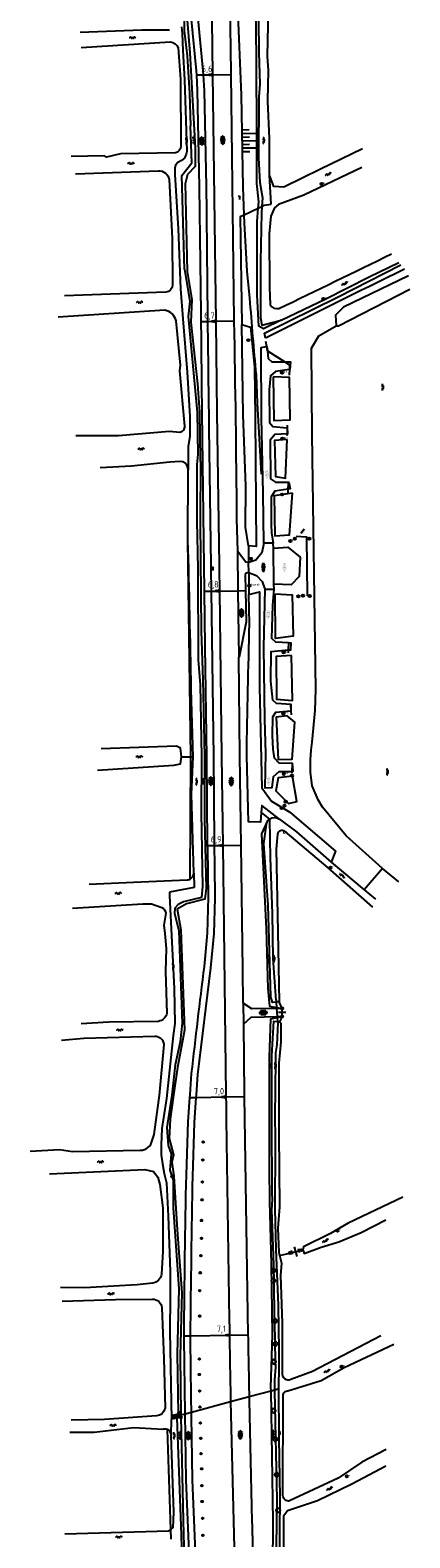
# Model space of a CAD drawing. Extents: x 121149 to 123702, y 457169 to 470031.
# Tile 33 of 87: x 122338 to 122488, y 462832 to 463426. Entities that reach past the tile are written whole.
import ezdxf
from ezdxf.enums import TextEntityAlignment as Align

# ---------------------------------------------------------------- set-up
doc = ezdxf.new("R2010")
doc.units = 0
doc.header["$LTSCALE"] = 4
doc.layers.get('0').update_dxf_attribs({"color": 8, "linetype": 'CONTINUOUS'})
doc.layers.add('REFERENTIE', color=8, linetype='CONTINUOUS')
doc.styles.add('ISO', font='ISO')
doc.styles.get("Standard").update_dxf_attribs({"font": 'ISO'})

# ---------------------------------------------------------------- blocks, each defined once
blk = doc.blocks.new('water')
at = {"color": 0, "linetype": 'ByBlock', "lineweight": -2}
for centre, start, end in [((-0.01, 0.75), 129.74464, 230.25536), ((-0.32, 1.12), 309.74464, 50.25536), ((-0.32, 0.37), 309.74464, 50.25536), ((0.32, 0.01), 129.74464, 230.25536), ((0, 0.38), 309.74464, 50.25536), ((-0.01, -0.74), 129.74464, 230.25536), ((-0.32, -0.37), 309.74464, 50.25536), ((-0.32, -1.12), 309.74464, 50.25536), ((0, -0.37), 309.74464, 50.25536)]:
    blk.add_arc(centre, 0.244, start, end, dxfattribs=at)
blk = doc.blocks.new('verklikker')
at = {"color": 0}
blk.add_circle((0, 0), 0.45, dxfattribs=at)
at = {"color": 0, "style": 'ISO'}
blk.add_attdef('VERKLIKKER', (0.7, 0), '', height=0.9, dxfattribs=at)
blk = doc.blocks.new('talud')
at = {"color": 0}
for p, q in [((0, 0.75), (0.5, 0.75)), ((0, 0.5), (1, 0.5)), ((0, 0.25), (0.5, 0.25)), ((0, 0), (1, 0)), ((0, -0.25), (0.5, -0.25)), ((0, -0.5), (1, -0.5)), ((0, -0.75), (0.5, -0.75))]:
    blk.add_line(p, q, dxfattribs=at)
blk = doc.blocks.new('asfalt6')
at = {"color": 0, "linetype": 'ByBlock', "lineweight": -2}
for p, q in [((-0.93, 0.18), (0.7, 1.13)), ((-0.89, -0.52), (0.89, 0.52)), ((-0.89, 0.52), (0.89, -0.52)), ((-0.76, 1.01), (0.3, 1.62)), ((-0.7, 1.13), (0.93, 0.18)), ((-0.3, 1.62), (0.76, 1.01)), ((-0.93, -0.18), (0.7, -1.13)), ((-0.76, -1.01), (0.3, -1.62)), ((-0.7, -1.13), (0.93, -0.18)), ((-0.3, -1.62), (0.76, -1.01))]:
    blk.add_line(p, q, dxfattribs=at)
blk = doc.blocks.new('kilometerpaal')
at = {"color": 0}
for p, q in [((-0.44, 0.44), (0.44, -0.44)), ((-0.44, -0.44), (-0.44, 0.44)), ((0.44, 0.44), (-0.44, -0.44)), ((0.44, -0.44), (0.44, 0.44))]:
    blk.add_line(p, q, dxfattribs=at)
at = {"color": 0, "style": 'ISO'}
blk.add_attdef('KILOMETERPAAL', (0.59, 0.87), '', height=2.5, dxfattribs=at)
blk = doc.blocks.new('wegwijzer')
at = {"color": 0}
for q in [(-0.42, 1.42), (0.42, 1.42), (0, 0)]:
    blk.add_line((0, 1), q, dxfattribs=at)
blk = doc.blocks.new('peilbuis')
at = {"color": 0}
blk.add_circle((0, 0), 0.45, dxfattribs=at)
at = {"color": 0, "style": 'ISO'}
blk.add_attdef('PEILBUIS', (0.7, 0), '', height=0.9, dxfattribs=at)
blk = doc.blocks.new('bank')
at = {"color": 0}
blk.add_line((1.1, 0), (-1.1, 0), dxfattribs=at)
at = {"color": 0, "linetype": 'Continuous', "style": 'ISO'}
blk.add_attdef('BANK', text='', height=0.65, rotation=360, dxfattribs=at).set_placement((0, 0.5), align=Align.MIDDLE_CENTER)
blk = doc.blocks.new('afvalbak')
at = {"color": 0}
blk.add_circle((0, 0), 0.45, dxfattribs=at)
at = {"color": 0, "style": 'ISO'}
blk.add_attdef('AFVALBAK', (0.7, 0), '', height=0.9, dxfattribs=at)
blk = doc.blocks.new('halfverhard4')
at = {"color": 0, "linetype": 'ByBlock', "lineweight": -2}
for p, q in [((-0.625, 0.625), (-0.625, 0.625)), ((-0.625, 0), (-0.625, 0)), ((-0.46875, 0.9375), (-0.46875, 0.9375)), ((-0.46875, 0.3125), (-0.46875, 0.3125)), ((-0.3125, 1.25), (-0.3125, 1.25)), ((-0.3125, 0.625), (-0.3125, 0.625)), ((-0.3125, 0), (-0.3125, 0)), ((-0.15625, 1.5625), (-0.15625, 1.5625)), ((-0.15625, 0.9375), (-0.15625, 0.9375)), ((-0.15625, 0.3125), (-0.15625, 0.3125)), ((0, 1.25), (0, 1.25)), ((0, 0.625), (0, 0.625)), ((0, 0), (0, 0)), ((0.15625, 1.5625), (0.15625, 1.5625)), ((0.15625, 0.9375), (0.15625, 0.9375)), ((0.15625, 0.3125), (0.15625, 0.3125)), ((0.3125, 1.25), (0.3125, 1.25)), ((0.3125, 0.625), (0.3125, 0.625)), ((0.3125, 0), (0.3125, 0)), ((0.46875, 0.9375), (0.46875, 0.9375)), ((0.46875, 0.3125), (0.46875, 0.3125)), ((0.625, 0.625), (0.625, 0.625)), ((0.625, 0), (0.625, 0)), ((-0.625, -0.625), (-0.625, -0.625)), ((-0.46875, -0.3125), (-0.46875, -0.3125)), ((-0.46875, -0.9375), (-0.46875, -0.9375)), ((-0.3125, -0.625), (-0.3125, -0.625)), ((-0.3125, -1.25), (-0.3125, -1.25)), ((-0.15625, -0.3125), (-0.15625, -0.3125)), ((-0.15625, -0.9375), (-0.15625, -0.9375)), ((-0.15625, -1.5625), (-0.15625, -1.5625)), ((0, -0.625), (0, -0.625)), ((0, -1.25), (0, -1.25)), ((0.15625, -0.3125), (0.15625, -0.3125)), ((0.15625, -0.9375), (0.15625, -0.9375)), ((0.15625, -1.5625), (0.15625, -1.5625)), ((0.3125, -0.625), (0.3125, -0.625)), ((0.3125, -1.25), (0.3125, -1.25)), ((0.46875, -0.3125), (0.46875, -0.3125)), ((0.46875, -0.9375), (0.46875, -0.9375)), ((0.625, -0.625), (0.625, -0.625))]:
    blk.add_line(p, q, dxfattribs=at)
blk = doc.blocks.new('kunst')
at = {"color": 0}
blk.add_circle((0, 0), 0.45, dxfattribs=at)
at = {"color": 0, "style": 'ISO'}
blk.add_attdef('KUNSTWERK', (0.7, 0), '', height=0.9, dxfattribs=at)
blk = doc.blocks.new('verkeersbord')
at = {"color": 0}
for p, q in [((0.5, 0.32), (-0.5, 0.32)), ((-0.5, 0.32), (0, -0.6)), ((0, -0.6), (0.5, 0.32))]:
    blk.add_line(p, q, dxfattribs=at)
blk = doc.blocks.new('verkeersbord-pl')
at = {"linetype": 'Continuous'}
blk.add_circle((0, 0), 0.03, dxfattribs=at)
blk = doc.blocks.new('asfalt4')
at = {"color": 0, "linetype": 'ByBlock', "lineweight": -2}
for p, q in [((-0.63, 0.38), (0.64, 1.04)), ((-0.63, 0.4), (0.66, -0.42)), ((-0.57, -0.3), (0.73, 0.38)), ((-0.53, 1.07), (0.74, 0.27)), ((-0.52, 1.14), (0.54, 1.69)), ((-0.43, 1.75), (0.63, 1.08)), ((-0.56, -0.38), (0.58, -1.1)), ((-0.49, -0.96), (0.67, -0.36)), ((-0.46, -1.19), (0.39, -1.73)), ((-0.34, -1.59), (0.57, -1.11))]:
    blk.add_line(p, q, dxfattribs=at)
blk = doc.blocks.new('paal')
at = {"color": 0}
for radius in [0.45, 0.2]:
    blk.add_circle((0, 0), radius, dxfattribs=at)
blk = doc.blocks.new('grensmarkering')
at = {"linetype": 'ByBlock', "lineweight": -2}
h = blk.add_hatch(color=0, dxfattribs=at)
h.dxf.hatch_style = 1
h.paths.add_polyline_path([(0.5, 0.43, 0.414214), (0.43, 0.5), (-0.43, 0.5, 0.414214), (-0.5, 0.43), (-0.5, -0.43, 0.414214), (-0.43, -0.5), (0.43, -0.5, 0.414214), (0.5, -0.43)])
h.paths.add_polyline_path([(0.14, -0.24), (0.16, -0.24), (0.16, -0.27, -0.083333), (-0.16, -0.27), (-0.16, -0.24), (-0.14, -0.24), (-0.08, 0.22, -0.219912), (-0.05, 0.27, 0.457379), (-0.04, 0.32, -2.245674), (0.04, 0.32, 0.457379), (0.05, 0.27, -0.219912), (0.08, 0.22)], flags=16)
h.paths.add_polyline_path([(0.16, -0.32), (0.16, -0.41, -0.083333), (-0.16, -0.41), (-0.16, -0.32, 0.083333)], flags=16)
at = {"color": 0, "linetype": 'ByBlock', "lineweight": -2}
blk.add_attdef('GRENSMARKERING', (0.6, 0), '', height=0.5, dxfattribs=at)
blk = doc.blocks.new('klinkers6')
at = {"color": 0, "linetype": 'ByBlock', "lineweight": -2}
for p, q in [((-0.25, 1), (-0.75, 1)), ((-0.75, 1), (-0.75, 0)), ((-0.25, 0), (-0.75, 0)), ((-0.75, 0), (-0.75, -1)), ((0.25, 1.5), (-0.25, 1.5)), ((-0.25, 1.5), (-0.25, 0.5)), ((0.25, 0.5), (-0.25, 0.5)), ((-0.25, 0.5), (-0.25, -0.5)), ((0.25, 0.5), (0.25, 1.5)), ((0.75, 1), (0.25, 1)), ((0.25, -0.5), (0.25, 0.5)), ((0.75, 0), (0.75, 1)), ((-0.75, -1), (-0.25, -1)), ((-0.25, -0.5), (-0.25, 0)), ((0.25, -0.5), (-0.25, -0.5)), ((-0.25, -0.5), (-0.25, -1.5)), ((-0.25, -1.5), (0.25, -1.5)), ((0.75, 0), (0.25, 0)), ((0.25, 0), (0.25, -0.5)), ((0.25, -1.5), (0.25, -0.5)), ((0.25, -1), (0.75, -1)), ((0.75, -1), (0.75, 0))]:
    blk.add_line(p, q, dxfattribs=at)
blk = doc.blocks.new('DRHEK')
at = {"color": 0, "linetype": 'Continuous'}
for p, q in [((1.25, 0), (-1.25, 0)), ((-0.5, 0.7), (0.5, 0.7)), ((-0.5, -0.7), (0.5, -0.7))]:
    blk.add_line(p, q, dxfattribs=at)
blk = doc.blocks.new('struik')
at = {"color": 0, "linetype": 'Continuous'}
for centre, start, end in [((-0.44, 0), 91.09124, 268.90133), ((0, 0.44), 1.02328, 178.9632), ((0.44, 0), 271.6625, 88.3448), ((0, -0.45), 180.47294, 359.54064)]:
    blk.add_arc(centre, 0.45, start, end, dxfattribs=at)
blk = doc.blocks.new('boom')
at = {"color": 0}
for radius in [0.315, 0.225, 0.135]:
    blk.add_circle((0, 0), radius, dxfattribs=at)
blk = doc.blocks.new('afsluiter')
at = {"color": 0}
blk.add_circle((0, 0), 0.45, dxfattribs=at)
at = {"color": 0, "style": 'ISO'}
blk.add_attdef('AFSLUITER', (0.7, 0), '', height=0.9, dxfattribs=at)

msp = doc.modelspace()

# ---------------------------------------------------------------- linework, layer by layer
at = {"layer": 'REFERENTIE'}
for points in [[(122422.305, 463353.614), (122421.949, 463364.406), (122421.227, 463400.742), (122419.798, 463435.672), (122418.789, 463474.124), (122417.76, 463504.878), (122417.263, 463519.713), (122415.915, 463527.552), (122414.082, 463554.901)], [(122403.652, 463408.653), (122403.573, 463410.218), (122401.555, 463430.536), (122401.161, 463438.095), (122400.956, 463448.392), (122402.49, 463470.406), (122402.897, 463478.608), (122402.511, 463494.697), (122401.748, 463509.269)], [(122414.853, 463509.943), (122415.583, 463495.751), (122416.186, 463473.764), (122417.121, 463409.511), (122417.129, 463408.816)], [(122408.417, 463495.45), (122409.035, 463473.536), (122409.898, 463408.728)], [(122406.362, 463408.686), (122406.261, 463410.293), (122404.183, 463430.914), (122403.8, 463438.358), (122403.678, 463448.369), (122405.3, 463470.688), (122405.651, 463478.601), (122405.256, 463494.158)], [(122396.809, 463474.241), (122397.837, 463473.62), (122398.559, 463459.319), (122398.771, 463426.049), (122399.938, 463416.142), (122400.806, 463401.315), (122401.22, 463388.627)], [(122405.16, 463256.856), (122404.886, 463275.92), (122404.157, 463286.929), (122401.417, 463311.307), (122401.903, 463320.204), (122400.065, 463331.276), (122399.19, 463365.84), (122400.168, 463369.604), (122403.132, 463372.714), (122403.145, 463379.965), (122401.039, 463417.413), (122399.883, 463431.858), (122399.539, 463458.698), (122398.778, 463473.576)], [(122427.241, 463470.203), (122427.676, 463456.065), (122428.145, 463451.162), (122427.863, 463443.004), (122428.075, 463417.469), (122428.464, 463405), (122428.133, 463400.093), (122427.927, 463375.995), (122428.494, 463366.254), (122429.518, 463360.264), (122429.306, 463356.885)], [(122431.499, 463416.015), (122432.231, 463446.676)], [(122392.955, 463426.305), (122382.062, 463426.264), (122357.753, 463425.328)], [(122397.712, 463427.66), (122397.943, 463424.996)], [(122397.943, 463424.996), (122398.144, 463418.299)], [(122358.231, 463419.462), (122393.335, 463421.639)], [(122396.386, 463419.387), (122397.233, 463406.947), (122397.41, 463380.582)], [(122398.144, 463418.299), (122398.839, 463406.719)], [(122431.923, 463410.373), (122431.499, 463416.015)], [(122398.839, 463406.719), (122399.766, 463378.694)], [(122403.652, 463408.653), (122406.362, 463408.686)], [(122404.768, 463364.506), (122403.962, 463402.528), (122403.652, 463408.653)], [(122406.362, 463408.686), (122409.898, 463408.728)], [(122407.538, 463364.787), (122406.759, 463402.373), (122406.362, 463408.686)], [(122409.898, 463408.728), (122417.129, 463408.816)], [(122409.898, 463408.728), (122411.191, 463311.599)], [(122417.129, 463408.816), (122418.293, 463312.237), (122418.302, 463311.732)], [(122431.62, 463398.53), (122431.923, 463410.373)], [(122432.299, 463383.606), (122431.615, 463398.331)], [(122398.908, 463331.95), (122397.816, 463369.083), (122401.7, 463374.084), (122401.22, 463388.627)], [(122432.319, 463369.175), (122432.299, 463383.606)], [(122395.258, 463377.935), (122373.692, 463377.588), (122368.202, 463376.287), (122367.351, 463376.82), (122354.267, 463376.548)], [(122399.535, 463377.42), (122398.839, 463375.915)], [(122399.766, 463378.694), (122399.535, 463377.42)], [(122468.878, 463379.507), (122452.391, 463371.561), (122437.937, 463364.446), (122433.958, 463364.737), (122432.319, 463369.175)], [(122356.007, 463369.712), (122388.586, 463370.938)], [(122395.364, 463373.135), (122395.016, 463371.977)], [(122395.016, 463371.977), (122395.063, 463369.428)], [(122396.291, 463374.178), (122395.364, 463373.135)], [(122397.681, 463374.988), (122396.291, 463374.178)], [(122398.839, 463375.915), (122397.681, 463374.988)], [(122468.587, 463372.244), (122445.879, 463361.318), (122435.888, 463357.59), (122434.226, 463356.293), (122432.822, 463353.044), (122432.221, 463346.002), (122432.302, 463325.033), (122432.619, 463318.135)], [(122392.83, 463367.509), (122394.01, 463344.171), (122394.149, 463326.063)], [(122395.063, 463369.428), (122396.374, 463348.022)], [(122427.887, 463356.222), (122428.065, 463358.715), (122427.391, 463365.959)], [(122432.932, 463357.811), (122432.319, 463369.175)], [(122420.728, 463352.878), (122422.305, 463353.614)], [(122420.728, 463352.878), (122421.487, 463310.311)], [(122422.305, 463353.614), (122427.887, 463356.222)], [(122424.617, 463320.779), (122423.577, 463331.402), (122422.41, 463350.428), (122422.305, 463353.614)], [(122436.905, 463312.02), (122430, 463308.663), (122428.052, 463309.66), (122427.415, 463321.866), (122427.512, 463350.987), (122427.887, 463356.222)], [(122427.887, 463356.222), (122429.306, 463356.885)], [(122429.306, 463356.885), (122429.141, 463354.242), (122428.729, 463335.259), (122428.732, 463313.123), (122429.338, 463310.091), (122436.905, 463312.02)], [(122429.306, 463356.885), (122430.2, 463357.302)], [(122430.2, 463357.302), (122432.932, 463357.811)], [(122396.374, 463348.022), (122397.248, 463324.432)], [(122436.905, 463312.02), (122454.534, 463320.44), (122471.601, 463329.117), (122483.163, 463334.727)], [(122398.908, 463331.95), (122400.939, 463319.503), (122400.258, 463313.479), (122403.811, 463275.866), (122404.046, 463259.188), (122403.656, 463255.166), (122403.655, 463232.862), (122404.115, 463214.281), (122404.267, 463178.22), (122404.992, 463168.453), (122405.579, 463140.192), (122405.434, 463117.995), (122405.966, 463088.924), (122405.531, 463084.574), (122398.524, 463082.918), (122396.382, 463081.818), (122395.007, 463080.401), (122394.97, 463078.429), (122396.564, 463071.496), (122397.923, 463035.086), (122397.165, 463027.693), (122395.201, 463018.735), (122393.933, 463006.719), (122391.871, 462994.005), (122392.425, 462986.951), (122393.595, 462983.666), (122393.1, 462977.243), (122394.434, 462973.303), (122394.36, 462962.419), (122396.626, 462930.452), (122395.967, 462904.784), (122396.343, 462881.214)], [(122430.704, 463305.02), (122430.336, 463306.998), (122459.051, 463321.156), (122484.028, 463333.891)], [(122486.972, 463329.479), (122461.502, 463317.177), (122458.227, 463314.007), (122458.588, 463309.798)], [(122391.463, 463323.055), (122351.64, 463321.638)], [(122397.248, 463324.432), (122398.189, 463312.564)], [(122458.588, 463309.798), (122459.424, 463309.835), (122487.537, 463324.266)], [(122391.092, 463315.929), (122349.199, 463313.265)], [(122398.953, 463270.263), (122397.035, 463292.157), (122397.27, 463294.364), (122395.556, 463311.783)], [(122398.189, 463312.564), (122399.875, 463291.622)], [(122405.448, 463311.493), (122408.068, 463311.541)], [(122408.068, 463311.541), (122411.191, 463311.599)], [(122411.191, 463311.599), (122418.302, 463311.732)], [(122411.191, 463311.599), (122411.197, 463311.172), (122411.549, 463275.608), (122412.451, 463215.505), (122412.458, 463214.217), (122412.579, 463205.336)], [(122421.487, 463310.311), (122424.899, 463309.352), (122426.449, 463293.56), (122426.684, 463273.824), (122427.035, 463222.908), (122424.054, 463223.124)], [(122424.054, 463223.124), (122422.807, 463230.508), (122422.933, 463246.659), (122422.011, 463274.81), (122421.487, 463310.311)], [(122476.755, 463096.035), (122462.521, 463108.89), (122453.167, 463120.207), (122451.43, 463123.03), (122449.157, 463128.554), (122448.479, 463133.924), (122448.421, 463138.858), (122448.665, 463142.633), (122449.076, 463145.808), (122450.24, 463158.265), (122450.574, 463166.504), (122449.147, 463267.044), (122448.811, 463301.002), (122451.781, 463305.907), (122458.588, 463309.798)], [(122430.124, 463224.173), (122429.883, 463243.854), (122429.113, 463273.556), (122428.987, 463301.333), (122431.165, 463301.685)], [(122430.795, 463303.842), (122431.165, 463301.685)], [(122431.165, 463301.685), (122431.247, 463301.698), (122431.464, 463299.983)], [(122431.165, 463301.685), (122431.455, 463299.989)], [(122431.455, 463299.989), (122431.464, 463299.983)], [(122431.464, 463299.983), (122431.843, 463296.986), (122433.191, 463295.654), (122438.302, 463295.657)], [(122431.464, 463299.983), (122438.302, 463295.657)], [(122438.302, 463295.657), (122440.517, 463295.659), (122440.323, 463292.614), (122440.12, 463292.588)], [(122438.302, 463295.657), (122440.141, 463294.494), (122440.12, 463292.588)], [(122399.875, 463291.622), (122400.922, 463274.108)], [(122429.174, 463251.426), (122427.647, 463279.304), (122427.153, 463290.481)], [(122440.12, 463292.588), (122434.611, 463291.869), (122432.742, 463290.15), (122432.146, 463284.601), (122432.326, 463271.77), (122433.594, 463270.191), (122439.306, 463269.671), (122439.338, 463267.552)], [(122433.816, 463289.685), (122433.98, 463272.515), (122440.476, 463272.746), (122440.154, 463289.451), (122433.816, 463289.685)], [(122440.12, 463292.588), (122440.096, 463290.368)], [(122406.74, 463205.236), (122405.8, 463275.716)], [(122400.922, 463274.108), (122400.922, 463266.309)], [(122439.338, 463267.552), (122439.368, 463270.653)], [(122356.124, 463266.633), (122372.841, 463266.563), (122392.894, 463268.363), (122397.067, 463267.995)], [(122400.922, 463266.309), (122400.356, 463262.255)], [(122439.336, 463267.293), (122434.423, 463267.025), (122432.597, 463264.75), (122432.659, 463249.602), (122434.626, 463248.187), (122439.912, 463248.244), (122440.405, 463245.551), (122439.588, 463245.434)], [(122439.211, 463265.054), (122434.217, 463264.584), (122434.697, 463250.472), (122438.601, 463249.806), (122439.211, 463265.054)], [(122439.329, 463266.61), (122439.336, 463267.293)], [(122439.338, 463267.552), (122439.336, 463267.293)], [(122400.356, 463262.255), (122400.346, 463253.089)], [(122397.2, 463256.373), (122393.081, 463256.067), (122378.005, 463254.596), (122365.645, 463253.925)], [(122405.158, 463256.409), (122405.038, 463232.766), (122405.393, 463189.489), (122406.128, 463170.389), (122406.768, 463140.212), (122406.668, 463115.371), (122407.432, 463088.322), (122406.835, 463084.021), (122399.671, 463082.15), (122395.935, 463079.972), (122397.391, 463071.932), (122398.811, 463032.341), (122396.13, 463017.701), (122394.593, 463006.729), (122393.271, 462997.296), (122392.804, 462989.643), (122394.497, 462983.299), (122393.863, 462980.311), (122394.673, 462974.815), (122395.943, 462953.754), (122397.774, 462928.866), (122397.165, 462904.007), (122397.433, 462880.749)], [(122400.346, 463253.089), (122400.215, 463254.058)], [(122400.23, 463225.443), (122400.346, 463253.087), (122400.346, 463253.089)], [(122405.158, 463256.409), (122405.16, 463256.856)], [(122439.631, 463247.686), (122439.588, 463245.434)], [(122439.588, 463245.434), (122434.459, 463244.703), (122432.98, 463242.49), (122432.908, 463231.529), (122433.109, 463228.216), (122433.725, 463224.194)], [(122439.553, 463243.618), (122434.195, 463242.838), (122434.394, 463227.036), (122440.164, 463227.426), (122441.317, 463243.875)], [(122439.588, 463245.434), (122439.553, 463243.618)], [(122441.317, 463243.875), (122439.553, 463243.618)], [(122419.385, 463233.734), (122419.683, 463221.082)], [(122401.319, 463139.987), (122400.23, 463225.443)], [(122430.124, 463224.173), (122429.242, 463220.392), (122426.873, 463217.554), (122424.231, 463216.65), (122423.982, 463216.565)], [(122424.054, 463223.124), (122423.982, 463216.565)], [(122433.725, 463224.194), (122430.124, 463224.173)], [(122433.837, 463222.295), (122433.725, 463224.194)], [(122433.837, 463222.295), (122439.566, 463222.646), (122444.425, 463218.703), (122444.028, 463211.024), (122440.834, 463207.783), (122434.001, 463208.092)], [(122434.001, 463208.092), (122433.837, 463222.295)], [(122442.853, 463226.963), (122446.917, 463226.732), (122447.192, 463203.444)], [(122419.683, 463221.082), (122419.908, 463205.461)], [(122423.982, 463216.565), (122422.979, 463216.658), (122419.683, 463221.082)], [(122424.151, 463212.584), (122423.982, 463216.565)], [(122409.494, 463205.283), (122409.366, 463214.158), (122409.373, 463215.455)], [(122422.764, 463211.853), (122422.873, 463205.512)], [(122424.151, 463212.584), (122423.292, 463212.404)], [(122424.151, 463212.584), (122424.225, 463203.998)], [(122424.151, 463212.584), (122424.464, 463212.464), (122427.24, 463211.401), (122429.45, 463209.093), (122430.413, 463206.021)], [(122406.74, 463205.236), (122409.494, 463205.283)], [(122407.97, 463105.033), (122407.704, 463139.944), (122407.03, 463183.483), (122406.74, 463205.236)], [(122409.494, 463205.283), (122412.579, 463205.336)], [(122410.439, 463140.042), (122409.494, 463205.283)], [(122412.579, 463205.336), (122419.908, 463205.461)], [(122412.579, 463205.336), (122413.463, 463140.329), (122413.91, 463105.112)], [(122419.908, 463205.461), (122422.873, 463205.512)], [(122419.908, 463205.461), (122420.285, 463179.331)], [(122422.873, 463205.512), (122423.083, 463193.218), (122420.429, 463179.323), (122420.285, 463179.331)], [(122424.225, 463203.998), (122428.328, 463205.027), (122428.38, 463167.585), (122429.265, 463127.872), (122433.115, 463122.553), (122440.375, 463118.285), (122458.29, 463102.895), (122456.632, 463098.499)], [(122430.413, 463206.021), (122429.917, 463183.19), (122430.392, 463154.737), (122430.748, 463141.472), (122430.532, 463127.873), (122433.423, 463127.891), (122433.828, 463132.216), (122436.121, 463134.289), (122441.148, 463134.315)], [(122430.413, 463206.021), (122434.11, 463206.131)], [(122439.798, 463184.886), (122434.81, 463185.159), (122433.225, 463186.643), (122433.57, 463199.63), (122434.11, 463206.131)], [(122434.11, 463206.131), (122434.001, 463208.092)], [(122434.57, 463204.275), (122441.243, 463203.859), (122441.601, 463187.506), (122434.691, 463186.584), (122434.57, 463204.275)], [(122424.451, 463192.445), (122424.225, 463203.998)], [(122440.739, 463158.092), (122440.794, 463158.096), (122440.78, 463160.696), (122435.096, 463161.085), (122433.559, 463162.363), (122432.78, 463169.873), (122433.03, 463181.493), (122439.669, 463182.142)], [(122439.669, 463182.142), (122439.615, 463180.986)], [(122439.798, 463184.886), (122439.669, 463182.142)], [(122439.669, 463182.142), (122440.716, 463182.244), (122440.893, 463184.826), (122439.798, 463184.886)], [(122439.803, 463184.982), (122439.798, 463184.886)], [(122421.141, 463105.208), (122420.675, 463140.41), (122420.285, 463179.331)], [(122440.977, 463179.96), (122434.873, 463179.531), (122435.122, 463162.715), (122441.418, 463162.157), (122440.977, 463179.96)], [(122402.255, 463139.972), (122401.481, 463166.522)], [(122441.295, 463137.426), (122436.106, 463137.578), (122434.305, 463139.539), (122433.694, 463143.06), (122433.452, 463148.455), (122433.618, 463155.747), (122434.849, 463157.661), (122440.739, 463158.092)], [(122440.532, 463160.702), (122440.739, 463158.092)], [(122440.739, 463158.092), (122440.854, 463156.64)], [(122439.278, 463156.178), (122434.956, 463155.65), (122435.68, 463139.028), (122441.221, 463139.059), (122442.32, 463153.751), (122439.278, 463156.178)], [(122364.649, 463134.745), (122394.659, 463136.718), (122397.23, 463137.326), (122397.693, 463140.044), (122397.296, 463143.418), (122395.704, 463144.196), (122366.015, 463143.186)], [(122397.849, 463140.042), (122402.255, 463139.972)], [(122401.096, 463091.896), (122401.32, 463139.971)], [(122401.32, 463139.971), (122401.319, 463139.987)], [(122402.491, 463094.354), (122401.667, 463125.149), (122402.255, 463139.972)], [(122429.093, 463118.16), (122428.748, 463114.339), (122423.994, 463114.485), (122423.328, 463140.438)], [(122441.148, 463134.315), (122441.113, 463133.588)], [(122441.295, 463137.426), (122441.148, 463134.315)], [(122441.148, 463134.315), (122441.627, 463134.318), (122441.308, 463137.426), (122441.295, 463137.426)], [(122441.306, 463137.648), (122441.295, 463137.426)], [(122441.386, 463132.428), (122435.68, 463131.698), (122434.768, 463126.596), (122439.781, 463121.613), (122443.12, 463122.482), (122441.386, 463132.428)], [(122436.205, 463115.529), (122429.336, 463120.85), (122429.093, 463118.16)], [(122429.093, 463118.16), (122432.265, 463115.482)], [(122432.265, 463115.482), (122432.626, 463100.253)], [(122436.205, 463115.529), (122442.904, 463110.432), (122456.632, 463098.499)], [(122431.284, 463114.327), (122429.147, 463109.679), (122430.944, 463072.328), (122431.649, 463048.717), (122432.341, 463041.852), (122435.074, 463041.34)], [(122434.933, 463043.379), (122433.438, 463043.194), (122432.894, 463045.545), (122431.76, 463081.656), (122430.075, 463105.935), (122431.284, 463114.327)], [(122435.403, 463109.545), (122434.901, 463103.634), (122435.533, 463071.088), (122436.08, 463043.521)], [(122472.967, 463080.797), (122455.236, 463096.47), (122438.453, 463110.675)], [(122406.682, 463057.379), (122407.894, 463070.593), (122408.288, 463084.713), (122407.977, 463104.081), (122407.97, 463105.033)], [(122407.97, 463105.033), (122410.694, 463105.069)], [(122410.694, 463105.069), (122413.91, 463105.112)], [(122413.91, 463105.112), (122421.141, 463105.208)], [(122413.91, 463105.112), (122415.153, 463007.04), (122415.166, 463006.04)], [(122421.907, 463043.047), (122421.791, 463056.141), (122421.141, 463105.208)], [(122432.626, 463100.253), (122433.348, 463078.348)], [(122456.632, 463098.499), (122469.594, 463087.626)], [(122361.303, 463089.832), (122378.831, 463090.704), (122399.913, 463091.563)], [(122402.541, 463094.261), (122402.493, 463094.26)], [(122402.541, 463094.261), (122402.648, 463088.494)], [(122476.755, 463096.035), (122469.594, 463087.626)], [(122483.196, 463090.781), (122476.755, 463096.035)], [(122402.648, 463088.494), (122392.891, 463086.773)], [(122392.891, 463086.773), (122392.891, 463085.329)], [(122392.891, 463085.329), (122394.818, 463048.74)], [(122469.594, 463087.626), (122474.01, 463083.922)], [(122354.798, 463080.455), (122382.519, 463082.122), (122385.825, 463082.093), (122389.919, 463080.636)], [(122403.501, 463005.859), (122403.572, 463006.865), (122404.142, 463014.926), (122409.281, 463056.94), (122410.491, 463070.494), (122410.963, 463084.389)], [(122391.549, 463078.442), (122390.723, 463073.733), (122391.156, 463070.443), (122391.623, 463064.502), (122391.33, 463055.484), (122391.965, 463039.053)], [(122433.348, 463078.348), (122433.589, 463060.535)], [(122433.589, 463060.535), (122434.814, 463044.096)], [(122394.818, 463048.74), (122395.058, 463035.02)], [(122434.814, 463044.096), (122435.497, 463043.449)], [(122421.907, 463043.047), (122422.058, 463034.725)], [(122435.104, 463040.899), (122425.383, 463040.79), (122421.907, 463043.047)], [(122434.932, 463043.393), (122434.933, 463043.379)], [(122435.497, 463043.449), (122434.933, 463043.379)], [(122434.933, 463043.379), (122435.074, 463041.34)], [(122435.074, 463041.34), (122435.104, 463040.899)], [(122435.074, 463041.34), (122437.295, 463040.924)], [(122437.295, 463040.924), (122435.104, 463040.899)], [(122435.104, 463040.899), (122435.325, 463037.689)], [(122435.325, 463037.689), (122437.303, 463037.739)], [(122435.35, 463037.321), (122437.303, 463037.739)], [(122436.08, 463043.521), (122435.497, 463043.449)], [(122437.295, 463040.924), (122436.08, 463043.521)], [(122437.303, 463037.739), (122436.308, 463035.678)], [(122437.303, 463037.739), (122437.295, 463040.924)], [(122388.57, 463035.809), (122369.109, 463035.446), (122358.16, 463034.87)], [(122395.058, 463035.02), (122394.336, 463030.205)], [(122422.058, 463034.725), (122425.062, 463037.428), (122435.325, 463037.689)], [(122422.058, 463034.725), (122422.365, 463007.149), (122422.38, 463006.153)], [(122432.324, 463007.299), (122432.347, 463021.759), (122432.887, 463036.793), (122435.35, 463037.321)], [(122433.241, 463007.313), (122433.22, 463022.199), (122433.96, 463035.897), (122435.458, 463035.757)], [(122435.275, 463026.595), (122435.756, 463035.26)], [(122435.325, 463037.689), (122435.35, 463037.321)], [(122435.35, 463037.321), (122435.458, 463035.757)], [(122435.458, 463035.757), (122435.489, 463035.31)], [(122435.458, 463035.757), (122436.308, 463035.678)], [(122436.308, 463035.678), (122436.71, 463035.135), (122436.727, 463027.812), (122435.972, 463019.411), (122435.957, 463007.354), (122435.938, 462991.731), (122436.237, 462962.778), (122435.627, 462954.391), (122435.972, 462944.767), (122437.07, 462940.51), (122436.662, 462935.76), (122437.245, 462916.95), (122437.321, 462897.411)], [(122435.756, 463035.26), (122436.308, 463035.678)], [(122387.164, 463029.846), (122359.271, 463029.04), (122350.477, 463028.276)], [(122386.186, 462988.847), (122386.933, 462991.268), (122388.722, 463004.77), (122388.97, 463006.644), (122390.804, 463026.732)], [(122394.336, 463030.205), (122391.778, 463005.448)], [(122434.793, 463023.465), (122435.275, 463026.595)], [(122434.733, 463006.343), (122434.793, 463023.465)], [(122400.995, 463005.82), (122401.066, 463006.827), (122401.656, 463015.244)], [(122391.778, 463005.448), (122389.988, 462993.64)], [(122399.593, 462975.336), (122400.328, 462996.298), (122400.995, 463005.82)], [(122400.995, 463005.82), (122403.501, 463005.859)], [(122402.125, 462974.752), (122402.804, 462996.01), (122403.501, 463005.859)], [(122403.501, 463005.859), (122415.166, 463006.04)], [(122415.166, 463006.04), (122422.38, 463006.153)], [(122422.38, 463006.153), (122423.843, 462912.327)], [(122434.554, 463001.154), (122434.733, 463006.343)], [(122434.733, 462987.2), (122434.554, 463001.154)], [(122389.988, 462993.64), (122389.63, 462987.199)], [(122338.124, 462984.638), (122349.606, 462985.3), (122354.72, 462984.533), (122381.447, 462985.009)], [(122389.63, 462987.199), (122389.629, 462983.263)], [(122434.554, 462961.974), (122434.733, 462987.2)], [(122389.629, 462983.263), (122390.166, 462979.685)], [(122390.166, 462979.685), (122390.883, 462975.929)], [(122345.714, 462975.763), (122383.269, 462977.441), (122386.609, 462976.663), (122388.306, 462974.498), (122389.146, 462971.542), (122390.322, 462962.406), (122390.343, 462945.144), (122389.843, 462936.263)], [(122390.883, 462975.929), (122391.778, 462972.171)], [(122391.778, 462972.171), (122392.494, 462959.111)], [(122484.742, 462966.505), (122463.336, 462956.264), (122456.305, 462952.309), (122445.702, 462947.042), (122445.463, 462945.808)], [(122432.913, 462890.288), (122432.891, 462891.549), (122433.514, 462912.366), (122433.104, 462940.257), (122432.424, 462964.833)], [(122434.045, 462939.905), (122433.212, 462961.572), (122433.433, 462965.592)], [(122434.912, 462946.05), (122434.554, 462961.974)], [(122392.494, 462959.111), (122393.21, 462937.284)], [(122445.463, 462945.808), (122445.926, 462944.358), (122452.641, 462946.834), (122459.643, 462948.989), (122468.352, 462952.612), (122478.161, 462957.67)], [(122435.807, 462923.866), (122434.912, 462946.05)], [(122436.755, 462943.677), (122440.333, 462944.51)], [(122440.333, 462944.51), (122444.763, 462945.68)], [(122444.763, 462945.68), (122445.463, 462945.808)], [(122393.21, 462937.284), (122393.21, 462927.445)], [(122386.26, 462932.636), (122380.183, 462931.978), (122359.514, 462930.825), (122350.08, 462930.988)], [(122350.758, 462925.594), (122371.767, 462926.233), (122386.169, 462926.402)], [(122393.21, 462927.445), (122393.031, 462913.669)], [(122389.938, 462923.025), (122390.783, 462903.042), (122391.202, 462883.458)], [(122436.165, 462906.334), (122435.807, 462923.866)], [(122393.031, 462913.669), (122393.747, 462878.962)], [(122399.14, 462881.208), (122398.695, 462910.868), (122398.703, 462911.935)], [(122398.703, 462911.935), (122401.221, 462911.974)], [(122401.211, 462911.045), (122401.221, 462911.974)], [(122401.221, 462911.974), (122416.552, 462912.213)], [(122416.552, 462912.213), (122423.843, 462912.327)], [(122423.843, 462912.327), (122423.843, 462912.315)], [(122439.584, 462890.233), (122452.595, 462894.364), (122461.694, 462899.418), (122481.261, 462908.68)], [(122440.735, 462894.798), (122449.266, 462898.047), (122476.087, 462912.034)], [(122435.986, 462885.044), (122436.165, 462906.334)], [(122434.414, 462890.691), (122434.433, 462894.628), (122434.806, 462899.535)], [(122424.297, 462887.971), (122432.913, 462890.288)], [(122432.913, 462890.288), (122434.414, 462890.691)], [(122442.138, 462511.049), (122436.181, 462526.369), (122438.427, 462557.204), (122439.159, 462588.515), (122438.561, 462612.699), (122437.017, 462655.881), (122437.014, 462684.914), (122437.565, 462698.461), (122435.92, 462732.23), (122434.172, 462750.455), (122433.441, 462802.206), (122433.807, 462838.804), (122432.913, 462890.288)], [(122444.874, 462511.89), (122443.65, 462520.256), (122441.027, 462532.473), (122440.63, 462543.662), (122441.557, 462553.672), (122441.172, 462559.699), (122440.632, 462571.97), (122439.957, 462600.811), (122439.306, 462613.265), (122438.106, 462683.727), (122438.966, 462698.867), (122437.331, 462726.225), (122435.501, 462749.387), (122434.739, 462801.67), (122435.367, 462847.359), (122434.411, 462890.13), (122434.414, 462890.691)], [(122434.414, 462890.691), (122435.582, 462891.006)], [(122401.591, 462881.867), (122416.997, 462886.009)], [(122416.985, 462886.526), (122416.997, 462886.009)], [(122416.997, 462886.009), (122424.297, 462887.971)], [(122416.997, 462886.009), (122419.015, 462802.44), (122419.032, 462801.792)], [(122436.076, 462878.246), (122435.986, 462885.044)], [(122437.582, 462848.968), (122437.644, 462888.362)], [(122387.851, 462880.406), (122367.333, 462879.031), (122354.269, 462878.764)], [(122397.442, 462879.973), (122398.407, 462833.578), (122399.933, 462788.852), (122398.307, 462786.999), (122393.299, 462785.926), (122392.54, 462784.739), (122392.943, 462780.433), (122400.935, 462737.972), (122404.305, 462716.343), (122406.22, 462692.491), (122408.342, 462688.032), (122409.913, 462675.415), (122407.677, 462619.477), (122408.028, 462580.686), (122407.626, 462547.538), (122407.736, 462537.424)], [(122393.641, 462872.903), (122393.747, 462878.962)], [(122395.85, 462879.567), (122397.547, 462833.565), (122398.531, 462793.118), (122398.376, 462788.24), (122393.736, 462787.011)], [(122395.85, 462879.567), (122394.689, 462879.271), (122394.287, 462880.69), (122396.343, 462881.214)], [(122394.613, 462879.991), (122397.237, 462880.696)], [(122395.85, 462879.567), (122396.343, 462881.214)], [(122397.442, 462879.973), (122395.85, 462879.567)], [(122396.343, 462881.214), (122397.04, 462881.392), (122397.237, 462880.696)], [(122397.237, 462880.696), (122397.433, 462880.749)], [(122397.237, 462880.696), (122397.442, 462879.973)], [(122397.433, 462880.749), (122399.14, 462881.208)], [(122397.433, 462880.749), (122397.442, 462879.973)], [(122399.14, 462881.208), (122401.591, 462881.867)], [(122401.914, 462801.341), (122401.109, 462817.235), (122399.53, 462855.167), (122399.14, 462881.208)], [(122436.165, 462871.447), (122436.076, 462878.246)], [(122390.356, 462875.005), (122378.883, 462875.626), (122363.31, 462873.872), (122353.715, 462873.827)], [(122393.443, 462835.656), (122392.116, 462875.05)], [(122393.443, 462835.656), (122394.456, 462836.397), (122394.709, 462842.421), (122393.638, 462872.711)], [(122436.523, 462848.189), (122436.165, 462871.447)], [(122478.251, 462867.111), (122468.711, 462862.123), (122459.34, 462855.899), (122440.225, 462846.865)], [(122438.249, 462791.517), (122437.991, 462841.126), (122439.426, 462843.072), (122451.211, 462847.07), (122464.713, 462853.626), (122478.16, 462860.776)], [(122404.45, 462801.407), (122403.638, 462817.206), (122402.028, 462855.203)], [(122436.344, 462834.591), (122436.523, 462848.189)], [(122425.352, 462840.34), (122426.363, 462801.985)], [(122351.732, 462833.884), (122392.71, 462835.12), (122393.443, 462835.656)], [(122393.578, 462831.777), (122393.443, 462835.656)], [(122436.523, 462808.113), (122436.344, 462834.591)]]:
    msp.add_lwpolyline(points, dxfattribs=at)
for points in [[(122427.391, 463365.959, 0.0030596), (122426.791, 463448.974)], [(122393.335, 463421.639, -0.268724), (122396.386, 463419.387)], [(122431.615, 463398.331, -0.0048959), (122431.62, 463398.53)], [(122397.41, 463380.582, -0.3619469), (122395.258, 463377.935)], [(122388.586, 463370.938, -0.3564515), (122392.83, 463367.509)], [(122405.448, 463311.493, 0.0009055), (122404.768, 463364.506)], [(122408.068, 463311.541, -0.0006385), (122407.538, 463364.787)], [(122436.012, 463316.687, 0.0036888), (122480.286, 463338.196)], [(122485.403, 463332.092, 0.0021616), (122430.704, 463305.02)], [(122394.149, 463326.063, -0.3824964), (122391.463, 463323.055)], [(122427.153, 463290.481, -0.0059435), (122424.617, 463320.779)], [(122432.619, 463318.135, 0.3447946), (122436.012, 463316.687)], [(122395.556, 463311.783, 0.3024383), (122391.092, 463315.929)], [(122405.8, 463275.716, 0.0006146), (122405.448, 463311.493)], [(122409.373, 463215.455, -0.0011761), (122408.068, 463311.541)], [(122418.302, 463311.732, -0.0023718), (122419.385, 463233.734)], [(122397.067, 463267.995, 0.4260785), (122398.953, 463270.263)], [(122400.215, 463254.058, 0.3253349), (122397.2, 463256.373)], [(122401.481, 463166.522, 0.0028341), (122400.23, 463225.443)], [(122423.292, 463212.404, 0.2511433), (122422.764, 463211.853)], [(122423.328, 463140.438, -0.0028649), (122424.451, 463192.445)], [(122410.694, 463105.069, -0.0018015), (122410.439, 463140.042)], [(122431.284, 463114.327, -0.1141612), (122432.265, 463115.482)], [(122432.265, 463115.482, -0.3246215), (122436.205, 463115.529)], [(122438.453, 463110.675, 0.5186759), (122435.403, 463109.545)], [(122410.963, 463084.389, -0.001112), (122410.694, 463105.069)], [(122399.913, 463091.563, 0.114337), (122401.096, 463091.896)], [(122401.096, 463091.896, 0.2729981), (122402.493, 463094.26)], [(122402.493, 463094.26, 0.021267), (122402.491, 463094.354)], [(122389.919, 463080.636, -0.274549), (122391.549, 463078.442)], [(122401.656, 463015.244, -0.0031307), (122406.682, 463057.379)], [(122391.965, 463039.053, -0.3047111), (122388.57, 463035.809)], [(122390.804, 463026.732, 0.3956163), (122387.164, 463029.846)], [(122415.166, 463006.04, 0.00081), (122416.552, 462912.213)], [(122432.424, 462964.833, -0.0028729), (122432.324, 463007.299)], [(122433.433, 462965.592, -0.0027325), (122433.241, 463007.313)], [(122381.447, 462985.009, 0.3508088), (122386.186, 462988.847)], [(122398.703, 462911.935, -0.0030284), (122399.593, 462975.336)], [(122401.221, 462911.974, -0.0017204), (122402.125, 462974.752)], [(122434.806, 462899.535, -0.00488), (122434.045, 462939.905)], [(122389.843, 462936.263, -0.3184466), (122386.26, 462932.636)], [(122386.169, 462926.402, -0.3943573), (122389.938, 462923.025)], [(122401.591, 462881.867, -0.0008224), (122401.211, 462911.045)], [(122416.552, 462912.213, 0.0001953), (122416.985, 462886.526)], [(122423.843, 462912.315, 0.0005749), (122424.297, 462887.971)], [(122437.321, 462897.411, 0.5954873), (122440.735, 462894.798)], [(122437.644, 462888.362, -0.43374), (122439.584, 462890.233)], [(122391.202, 462883.458, -0.3359403), (122387.851, 462880.406)], [(122424.297, 462887.971, 0.0011546), (122425.352, 462840.34)], [(122402.028, 462855.203, -0.0007874), (122401.591, 462881.867)], [(122392.116, 462875.05, 0.1937396), (122390.356, 462875.005)], [(122393.641, 462872.903, 0.3060825), (122392.116, 462875.05)], [(122393.638, 462872.711, 0.0260353), (122393.641, 462872.903)], [(122440.225, 462846.865, -0.4529982), (122437.582, 462848.968)]]:
    msp.add_lwpolyline(points, format="xyb", dxfattribs=at)

# ---------------------------------------------------------------- block references
at = {"layer": 'REFERENTIE', "linetype": 'Continuous'}
for name, p, rotation in [('water', (122378.417, 463423.318), 272.464663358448), ('water', (122399.673, 463382.759), 4.187704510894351), ('asfalt6', (122405.684, 463382.692), 1.546610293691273), ('asfalt6', (122413.925, 463383.048), 1.145762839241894), ('water', (122430.069, 463382.759), 355.9878288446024), ('water', (122377.815, 463373.847), 270.40106390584), ('water', (122455.503, 463369.612), 293.8228994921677), ('water', (122461.927, 463326.458), 298.4870071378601), ('water', (122381.175, 463319.112), 272.4074138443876), ('water', (122381.793, 463261.341), 274.8778808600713), ('halfverhard4', (122431.27, 463251.371), 2.750834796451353), ('asfalt4', (122429.826, 463214.617), 0.4583564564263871), ('halfverhard4', (122438.2, 463214.797), 0.2291818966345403), ('klinkers6', (122421.322, 463196.676), 0.5156480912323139), ('halfverhard4', (122431.806, 463196.097), 357.4780920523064), ('water', (122381.05, 463140.065), 272.2929004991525), ('halfverhard4', (122431.949, 463130.395), 358.7969654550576), ('water', (122460.973, 463093.173), 50.15042857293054), ('water', (122372.816, 463086.265), 272.7508347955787), ('water', (122434.222, 463060.546), 2.178368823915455), ('water', (122394.452, 463057.514), 1.834672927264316), ('klinkers6', (122429.849, 463039.231), 271.4893547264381), ('water', (122373.357, 463032.407), 271.9492541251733), ('water', (122434.659, 463018.355), 1.031212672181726), ('water', (122365.805, 462980.468), 272.8080530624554), ('water', (122454.333, 462949.367), 299.4108196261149), ('water', (122369.967, 462928.499), 273.6120749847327), ('water', (122455.008, 462898.03), 295.3352769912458), ('water', (122370.753, 462876.686), 273.7264258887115), ('water', (122394.807, 462872.641), 0.8593722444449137), ('asfalt6', (122400.391, 462872.685), 0.4583564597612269), ('water', (122436.227, 462873.715), 0.6875163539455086), ('water', (122456.033, 462851.76), 297.3077800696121), ('water', (122373.002, 462832.673), 272.8080530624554)]:
    msp.add_blockref(name, p, dxfattribs=dict(at, rotation=rotation))
ref = msp.add_blockref('kilometerpaal', (122409.033, 463408.718), dxfattribs=at)
ref.add_attrib('KILOMETERPAAL', '6,6', (122405.657, 463409.875), dxfattribs={"layer": '0', "color": 0, "height": 2.5, "style": 'ISO'})
for name, p, xscale, yscale, rotation in [('talud', (122402.978, 463382.928), 1.016924, 2, 183.2142194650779), ('talud', (122421.584, 463382.754), 5.740132, 5.740132, 1.137978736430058), ('talud', (122427.323, 463382.868), 0.663007, 0.663007, 0.2592551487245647), ('talud', (122406.728, 463130.301), 1.214007, 1.214007, 179.8112172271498), ('talud', (122431.3, 463060.411), 1.126777, 2, 1.67870307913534), ('talud', (122397.906, 463057.564), 0.821751, 2, 182.0927027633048), ('DRHEK', (122437.299, 463039.331), 1.126777, 2, 0.1718868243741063), ('talud', (122432.341, 463018.352), 0.899001, 0.899001, 359.9362672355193), ('DRHEK', (122442.548, 462945.095), 1.579493, 2, 104.7727239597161), ('talud', (122397.594, 462872.678), 1.457326, 2, 181.1795679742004), ('talud', (122433.21, 462873.177), 1.579493, 2, 0.9796297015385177)]:
    msp.add_blockref(name, p, dxfattribs=dict(at, xscale=xscale, yscale=yscale, rotation=rotation))
for name, p, values in [('verklikker', (122452.87, 463365.676), {'VERKLIKKER': 'v'}), ('verklikker', (122453.542, 463320.455), {'VERKLIKKER': 'v'}), ('peilbuis', (122423.956, 463304.182), {'PEILBUIS': 'pb'}), ('afvalbak', (122437.256, 463291.407), {'AFVALBAK': 'pr'}), ('afvalbak', (122437.342, 463265.357), {'AFVALBAK': 'pr'}), ('afvalbak', (122437.275, 463243.38), {'AFVALBAK': 'pr'}), ('afvalbak', (122440.53, 463225.032), {'AFVALBAK': 'pr'}), ('kunst', (122424.401, 463207.485), {'KUNSTWERK': 'kunst'}), ('afvalbak', (122437.85, 463181.178), {'AFVALBAK': 'pr'}), ('afvalbak', (122437.771, 463157.09), {'AFVALBAK': 'pr'}), ('afvalbak', (122437.948, 463133.246), {'AFVALBAK': 'pr'}), ('grensmarkering', (122438.096, 463110.269), {'GRENSMARKERING': '?'}), ('verklikker', (122456.329, 463096.348), {'VERKLIKKER': 'v'}), ('verklikker', (122459.073, 462953.302), {'VERKLIKKER': 'v'}), ('verklikker', (122460.751, 462899.767), {'VERKLIKKER': 'v'}), ('afsluiter', (122394.478, 462879.985), {'AFSLUITER': 'a'}), ('verklikker', (122462.747, 462856.531), {'VERKLIKKER': 'v'})]:
    msp.add_blockref(name, p, dxfattribs=at).add_auto_attribs(values)
for name, p in [('wegwijzer', (122420.526, 463359.635)), ('water', (122476.907, 463285.638)), ('paal', (122442.287, 463225.99)), ('paal', (122447.973, 463225.947)), ('verkeersbord', (122425.137, 463218.025)), ('verkeersbord-pl', (122425.137, 463218.025)), ('wegwijzer', (122409.971, 463213.437)), ('paal', (122443.691, 463203.241)), ('paal', (122445.496, 463203.491)), ('paal', (122448.136, 463203.401)), ('paal', (122441.122, 463132.575)), ('water', (122478.765, 463134.107)), ('water', (122403.643, 463130.231)), ('asfalt6', (122409.243, 463130.469)), ('asfalt6', (122417.264, 463130.386)), ('paal', (122438.219, 463120.827)), ('paal', (122438.703, 463122.361)), ('paal', (122437.062, 463119.8)), ('paal', (122437.295, 463040.924)), ('paal', (122437.299, 463037.736)), ('boom', (122406.223, 462988.331)), ('boom', (122406.058, 462981.169)), ('boom', (122393.989, 462974.708)), ('boom', (122405.897, 462972.523)), ('boom', (122405.752, 462965.507)), ('boom', (122405.554, 462957.38)), ('boom', (122405.554, 462950.38)), ('boom', (122405.302, 462943.525)), ('paal', (122440.333, 462944.51)), ('paal', (122444.763, 462945.68)), ('boom', (122405.045, 462936.77)), ('struik', (122433.813, 462937.613)), ('struik', (122433.823, 462933.683)), ('boom', (122404.843, 462929.692)), ('boom', (122404.843, 462919.692)), ('struik', (122434.459, 462917.821)), ('struik', (122434.665, 462908.765)), ('boom', (122404.718, 462902.814)), ('struik', (122434.056, 462901.729)), ('boom', (122404.723, 462896.708)), ('boom', (122404.809, 462890.163)), ('boom', (122404.922, 462883.906)), ('struik', (122433.975, 462882.452)), ('paal', (122396.841, 462881.497)), ('paal', (122397.317, 462879.84)), ('boom', (122405.113, 462877.613)), ('boom', (122405.266, 462871.534)), ('asfalt6', (122420.838, 462872.994)), ('struik', (122434.643, 462871.214)), ('boom', (122405.335, 462865.534)), ('boom', (122405.627, 462859.539)), ('struik', (122435.131, 462857.243)), ('boom', (122405.699, 462852.875)), ('boom', (122405.791, 462846.656)), ('struik', (122435.733, 462843.191)), ('boom', (122405.997, 462840.032)), ('boom', (122406.067, 462833.343))]:
    msp.add_blockref(name, p, dxfattribs=at)
ref = msp.add_blockref('kilometerpaal', (122410.312, 463311.583), dxfattribs=at)
ref.add_attrib('KILOMETERPAAL', '6,7', (122406.636, 463312.699), dxfattribs={"layer": '0', "color": 0, "height": 2.5, "style": 'ISO'})
ref = msp.add_blockref('bank', (122445.302, 463229.037), dxfattribs=dict(at, rotation=231.0450397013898))
ref.add_attrib('BANK', 'bank', dxfattribs={"layer": '0', "color": 0, "linetype": 'Continuous', "height": 0.65, "rotation": 231.04504, "style": 'ISO'}).set_placement((122445.691, 463228.723), align=Align.MIDDLE)
ref = msp.add_blockref('kilometerpaal', (122411.783, 463205.322), dxfattribs=at)
ref.add_attrib('KILOMETERPAAL', '6,8', (122408.069, 463206.735), dxfattribs={"layer": '0', "color": 0, "height": 2.5, "style": 'ISO'})
ref = msp.add_blockref('kilometerpaal', (122413.015, 463105.1), dxfattribs=at)
ref.add_attrib('KILOMETERPAAL', '6,9', (122409.219, 463106.295), dxfattribs={"layer": '0', "color": 0, "height": 2.5, "style": 'ISO'})
ref = msp.add_blockref('kilometerpaal', (122414.24, 463006.026), dxfattribs=at)
ref.add_attrib('KILOMETERPAAL', '7,0', (122410.414, 463007.092), dxfattribs={"layer": '0', "color": 0, "height": 2.5, "style": 'ISO'})
ref = msp.add_blockref('kilometerpaal', (122415.652, 462912.199), dxfattribs=at)
ref.add_attrib('KILOMETERPAAL', '7,1', (122411.56, 462913.495), dxfattribs={"layer": '0', "color": 0, "height": 2.5, "style": 'ISO'})

doc.saveas('drawing.dxf')
